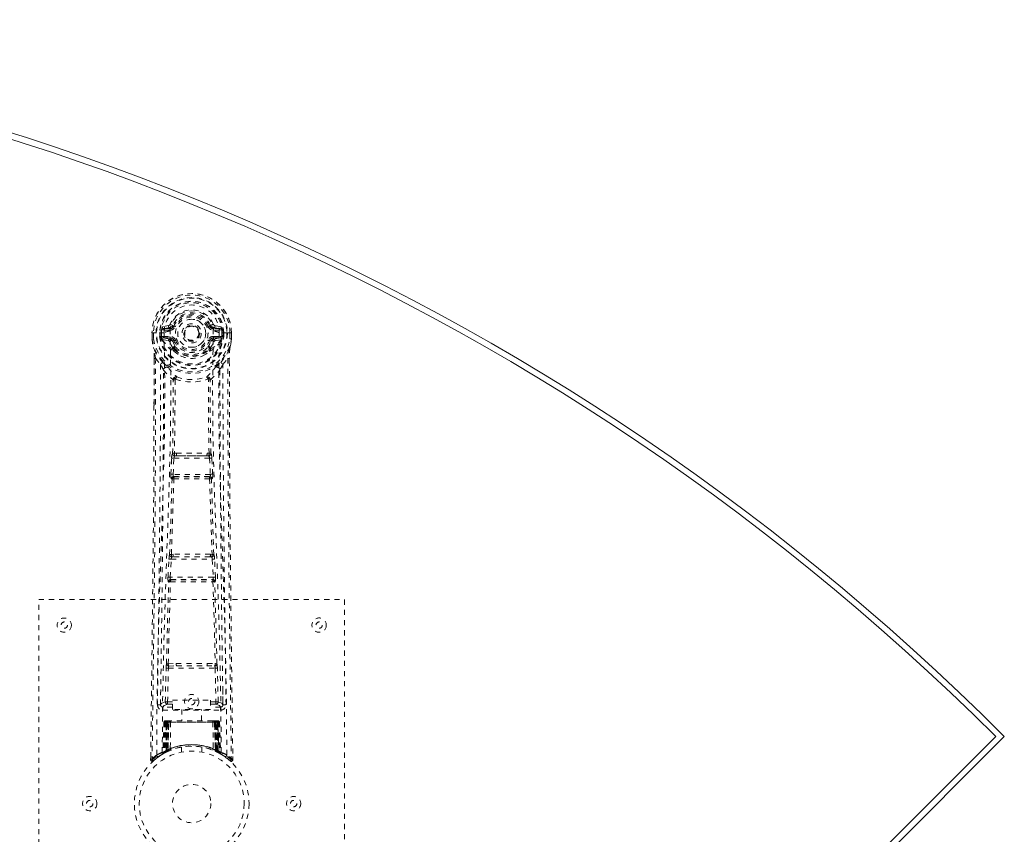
# Model space of a CAD drawing. Header units: inches. Extents: x 10.2 to 78.1, y 22.5 to 53.4.
# Tile 5 of 5: x 58.8 to 78.1, y 37.4 to 53.4. Entities that reach past the tile are written whole.
import ezdxf

# ---------------------------------------------------------------- set-up
doc = ezdxf.new("R2010")
doc.units = ezdxf.units.IN
doc.header["$MEASUREMENT"] = 0
doc.linetypes.add('SLD-Dashed', pattern=[0.075, 0.05, -0.025])
doc.linetypes.add('SLD-Solid', pattern=[0])

msp = doc.modelspace()

# ---------------------------------------------------------------- linework, layer by layer
at = {"color": 7, "linetype": 'SLD-Dashed', "lineweight": 0}
for p, q in [((61.685, 47.365), (61.566, 47.342)), ((61.596, 47.306), (61.713, 47.326)), ((61.713, 47.326), (61.713, 47.306)), ((61.772, 47.369), (61.718, 47.392)), ((61.772, 47.369), (61.795, 47.36)), ((62.488, 47.36), (62.51, 47.369)), ((62.51, 47.369), (62.514, 47.362)), ((62.57, 47.326), (62.687, 47.306)), ((62.57, 47.326), (62.57, 47.306)), ((62.717, 47.342), (62.598, 47.365)), ((61.362, 47.224), (61.362, 47.108)), ((61.366, 47.224), (61.362, 47.224)), ((61.363, 47.225), (61.363, 47.108)), ((61.419, 47.224), (61.366, 47.224)), ((61.391, 47.222), (61.391, 47.108)), ((61.442, 47.223), (61.419, 47.224)), ((61.6, 47.224), (61.442, 47.223)), ((61.513, 47.151), (61.513, 47.221)), ((61.513, 47.15), (61.542, 47.152)), ((61.513, 47.15), (61.513, 47.151)), ((61.543, 47.221), (61.542, 47.152)), ((61.548, 47.222), (61.543, 47.221)), ((61.543, 47.151), (61.548, 47.133)), ((61.548, 47.143), (61.548, 47.222)), ((61.548, 47.133), (61.548, 47.143)), ((61.583, 47.154), (61.583, 47.124)), ((61.583, 47.154), (61.713, 47.154)), ((61.596, 47.306), (61.596, 47.276)), ((61.713, 47.306), (61.596, 47.306)), ((61.713, 47.276), (61.596, 47.276)), ((61.713, 47.276), (61.713, 47.306)), ((61.713, 47.154), (61.713, 47.124)), ((61.718, 47.259), (61.718, 47.261)), ((62.298, 47.215), (62.297, 47.199)), ((62.298, 47.223), (62.298, 47.215)), ((62.565, 47.261), (62.565, 47.259)), ((62.687, 47.306), (62.57, 47.306)), ((62.57, 47.276), (62.57, 47.306)), ((62.687, 47.276), (62.57, 47.276)), ((62.57, 47.154), (62.57, 47.124)), ((62.57, 47.154), (62.7, 47.154)), ((62.841, 47.223), (62.683, 47.224)), ((62.687, 47.276), (62.687, 47.306)), ((62.7, 47.124), (62.7, 47.154)), ((62.735, 47.222), (62.74, 47.221)), ((62.735, 47.143), (62.735, 47.222)), ((62.74, 47.151), (62.735, 47.133)), ((62.735, 47.133), (62.735, 47.143)), ((62.74, 47.152), (62.74, 47.221)), ((62.74, 47.152), (62.77, 47.15)), ((62.77, 47.222), (62.77, 47.15)), ((62.77, 47.222), (62.77, 47.222)), ((62.77, 47.15), (62.77, 47.15)), ((62.864, 47.224), (62.841, 47.223)), ((62.917, 47.224), (62.864, 47.224)), ((62.891, 47.108), (62.891, 47.222)), ((62.921, 47.224), (62.917, 47.224)), ((62.92, 47.108), (62.92, 47.225)), ((62.921, 47.224), (62.921, 47.108)), ((61.362, 47.108), (61.362, 47.104)), ((61.554, 47.106), (61.558, 47.101)), ((61.558, 47.101), (61.558, 47.101)), ((61.558, 47.101), (61.558, 47.101)), ((61.569, 47.09), (61.558, 47.101)), ((61.569, 47.09), (61.683, 47.069)), ((61.713, 47.099), (61.583, 47.124)), ((61.583, 47.124), (61.713, 47.124)), ((61.713, 47.099), (61.713, 47.124)), ((61.795, 47.069), (61.768, 47.058)), ((62.515, 47.058), (62.488, 47.069)), ((62.7, 47.124), (62.57, 47.099)), ((62.57, 47.099), (62.57, 47.124)), ((62.57, 47.124), (62.7, 47.124)), ((62.599, 47.069), (62.714, 47.09)), ((62.725, 47.101), (62.714, 47.09)), ((62.714, 47.09), (62.714, 47.09)), ((62.714, 47.09), (62.714, 47.09)), ((62.725, 47.101), (62.728, 47.106)), ((62.921, 47.104), (62.921, 47.108)), ((61.773, 46.908), (61.773, 46.927)), ((61.792, 46.862), (61.781, 46.879)), ((61.796, 46.932), (61.797, 46.914)), ((62.486, 46.914), (62.486, 46.932)), ((62.502, 46.88), (62.49, 46.862)), ((62.51, 46.908), (62.51, 46.927)), ((61.404, 46.723), (61.401, 45.799)), ((61.405, 45.799), (61.405, 46.723)), ((61.434, 46.721), (61.53, 46.606)), ((62.753, 46.606), (62.849, 46.721)), ((62.877, 46.669), (62.877, 46.723)), ((62.879, 46.723), (62.879, 46.67)), ((61.814, 46.304), (61.814, 46.304)), ((62.469, 46.304), (62.469, 46.304)), ((61.842, 44.864), (61.802, 44.864)), ((62.481, 44.864), (62.441, 44.864)), ((61.731, 44.451), (61.748, 44.768)), ((61.776, 44.448), (61.792, 44.766)), ((61.792, 44.766), (62.491, 44.766)), ((61.811, 44.81), (61.85, 44.811)), ((62.433, 44.811), (61.85, 44.811)), ((62.433, 44.811), (62.472, 44.81)), ((62.491, 44.766), (62.507, 44.448)), ((62.552, 44.451), (62.535, 44.768)), ((62.507, 44.448), (61.776, 44.448)), ((61.755, 44.356), (61.74, 44.361)), ((61.799, 44.399), (61.785, 44.403)), ((61.785, 44.403), (62.498, 44.403)), ((62.498, 44.403), (62.484, 44.399)), ((62.528, 44.356), (62.542, 44.361)), ((61.676, 42.433), (61.693, 42.786)), ((61.721, 42.431), (61.738, 42.783)), ((61.738, 42.783), (62.545, 42.783)), ((61.775, 42.88), (61.743, 42.879)), ((61.785, 42.828), (61.753, 42.828)), ((62.498, 42.828), (61.785, 42.828)), ((62.498, 42.828), (62.53, 42.828)), ((62.54, 42.879), (62.507, 42.88)), ((62.545, 42.783), (62.562, 42.431)), ((62.607, 42.433), (62.589, 42.786)), ((61.683, 42.343), (61.691, 42.34)), ((62.562, 42.431), (61.721, 42.431)), ((61.735, 42.382), (61.727, 42.386)), ((61.727, 42.386), (62.556, 42.386)), ((62.556, 42.386), (62.548, 42.382)), ((62.592, 42.34), (62.6, 42.343)), ((59.141, 33.991), (59.141, 41.991)), ((59.141, 41.991), (65.141, 41.991)), ((65.141, 41.991), (65.141, 33.991)), ((61.623, 39.988), (61.638, 40.649)), ((61.667, 39.987), (61.683, 40.648)), ((61.68, 40.733), (61.837, 40.74)), ((61.683, 40.648), (62.6, 40.648)), ((61.691, 40.689), (61.844, 40.691)), ((61.844, 40.691), (62.439, 40.691)), ((62.439, 40.691), (62.592, 40.689)), ((62.446, 40.74), (62.603, 40.733)), ((62.6, 40.648), (62.615, 39.987)), ((62.66, 39.988), (62.645, 40.649)), ((61.532, 40.22), (61.529, 39.933)), ((62.754, 39.933), (62.75, 40.22)), ((61.667, 39.942), (61.667, 39.987)), ((61.667, 39.987), (61.761, 39.987)), ((61.761, 40.018), (62.511, 40.018)), ((61.761, 39.838), (61.761, 40.018)), ((62.511, 40.018), (62.511, 39.838)), ((62.511, 39.987), (62.615, 39.987)), ((62.615, 39.942), (62.615, 39.987)), ((61.529, 39.931), (61.53, 39.922)), ((61.574, 39.885), (61.574, 39.825)), ((61.761, 39.885), (61.574, 39.885)), ((61.574, 39.825), (62.709, 39.825)), ((61.667, 39.942), (61.761, 39.942)), ((62.511, 39.838), (61.761, 39.838)), ((61.946, 39.838), (61.946, 39.616)), ((62.336, 39.616), (62.336, 39.838)), ((62.511, 39.942), (62.615, 39.942)), ((62.709, 39.885), (62.511, 39.885)), ((62.709, 39.825), (62.709, 39.885)), ((62.753, 39.922), (62.754, 39.931)), ((61.642, 39.616), (61.635, 39.616)), ((61.649, 39.616), (61.639, 39.616)), ((61.655, 39.616), (61.649, 39.616)), ((61.711, 39.616), (61.657, 39.616)), ((61.673, 39.616), (61.667, 39.616)), ((61.673, 39.616), (61.711, 39.616)), ((61.733, 39.616), (61.725, 39.616)), ((62.55, 39.616), (61.733, 39.616)), ((62.558, 39.616), (62.55, 39.616)), ((62.626, 39.616), (62.572, 39.616)), ((62.572, 39.616), (62.61, 39.616)), ((62.616, 39.616), (62.61, 39.616)), ((62.634, 39.616), (62.628, 39.616)), ((62.644, 39.616), (62.634, 39.616)), ((62.648, 39.616), (62.64, 39.616)), ((61.596, 39.587), (61.574, 38.981)), ((61.609, 39.587), (61.588, 38.989)), ((61.609, 39.587), (61.596, 39.587)), ((61.63, 39.59), (61.607, 38.997)), ((61.627, 39.587), (61.607, 39)), ((61.694, 39.587), (61.627, 39.587)), ((61.635, 39.587), (61.634, 39.03)), ((61.642, 39.587), (61.635, 39.587)), ((61.642, 39.587), (62.641, 39.587)), ((61.642, 39.033), (61.642, 39.587)), ((61.648, 39.036), (61.648, 39.587)), ((61.648, 39.587), (61.655, 39.587)), ((61.655, 39.587), (61.655, 39.039)), ((62.628, 39.587), (61.655, 39.587)), ((61.666, 39.587), (61.666, 39.045)), ((61.673, 39.587), (61.666, 39.587)), ((61.673, 39.587), (62.61, 39.587)), ((61.673, 39.048), (61.673, 39.587)), ((61.675, 39.035), (61.694, 39.587)), ((61.695, 39.587), (61.676, 39.036)), ((61.694, 39.587), (61.695, 39.587)), ((61.725, 39.587), (61.721, 39.065)), ((62.557, 39.587), (61.725, 39.587)), ((62.557, 39.587), (62.562, 39.065)), ((62.607, 39.036), (62.588, 39.587)), ((62.588, 39.587), (62.588, 39.587)), ((62.588, 39.587), (62.608, 39.035)), ((62.656, 39.587), (62.588, 39.587)), ((62.616, 39.587), (62.61, 39.587)), ((62.61, 39.587), (62.61, 39.048)), ((62.617, 39.045), (62.616, 39.587)), ((62.628, 39.039), (62.628, 39.587)), ((62.628, 39.587), (62.635, 39.587)), ((62.635, 39.587), (62.635, 39.036)), ((62.648, 39.587), (62.641, 39.587)), ((62.641, 39.587), (62.641, 39.033)), ((62.648, 39.03), (62.648, 39.587)), ((62.676, 38.997), (62.653, 39.59)), ((62.656, 39.587), (62.676, 39)), ((62.674, 39.587), (62.695, 38.989)), ((62.687, 39.587), (62.674, 39.587)), ((62.687, 39.587), (62.708, 38.981)), ((61.607, 39), (61.675, 39.035)), ((61.634, 39.03), (61.642, 39.033)), ((61.647, 39.004), (61.634, 39.03)), ((61.654, 39.007), (61.642, 39.033)), ((61.655, 39.039), (61.648, 39.036)), ((61.66, 39.01), (61.648, 39.036)), ((61.667, 39.013), (61.655, 39.039)), ((61.666, 39.045), (61.673, 39.048)), ((61.678, 39.018), (61.666, 39.045)), ((61.684, 39.021), (61.673, 39.048)), ((61.676, 39.036), (61.675, 39.035)), ((61.684, 39.021), (61.678, 39.018)), ((61.941, 39.098), (61.941, 39.001)), ((62.341, 39.001), (62.341, 39.098)), ((62.61, 39.048), (62.598, 39.021)), ((62.605, 39.018), (62.598, 39.021)), ((62.617, 39.045), (62.605, 39.018)), ((62.608, 39.035), (62.607, 39.036)), ((62.608, 39.035), (62.676, 39)), ((62.61, 39.048), (62.617, 39.045)), ((62.628, 39.039), (62.616, 39.013)), ((62.635, 39.036), (62.623, 39.01)), ((62.635, 39.036), (62.628, 39.039)), ((62.641, 39.033), (62.629, 39.007)), ((62.648, 39.03), (62.636, 39.004)), ((62.641, 39.033), (62.648, 39.03)), ((61.336, 38.916), (61.335, 38.849)), ((61.336, 38.916), (61.335, 38.849)), ((61.335, 38.849), (61.365, 38.849)), ((61.337, 38.913), (61.336, 38.849)), ((61.384, 38.828), (61.426, 38.862)), ((61.56, 38.957), (61.573, 38.964)), ((61.574, 38.981), (61.588, 38.989)), ((61.591, 38.975), (61.658, 39.009)), ((61.647, 39.004), (61.638, 38.999)), ((61.654, 39.007), (61.647, 39.004)), ((61.652, 39.006), (61.66, 39.01)), ((61.658, 39.009), (61.659, 39.01)), ((61.659, 39.01), (61.666, 39.013)), ((62.624, 39.01), (62.625, 39.009)), ((62.625, 39.009), (62.639, 39.002)), ((62.636, 39.004), (62.629, 39.007)), ((62.662, 38.99), (62.636, 39.004)), ((62.656, 38.993), (62.691, 38.975)), ((62.695, 38.989), (62.708, 38.981)), ((62.704, 38.969), (62.717, 38.961)), ((62.71, 38.964), (62.723, 38.957)), ((62.857, 38.862), (62.899, 38.828)), ((62.918, 38.849), (62.898, 38.827)), ((62.948, 38.849), (62.947, 38.916))]:
    msp.add_line(p, q, dxfattribs=at)
at = {"color": 7, "linetype": 'SLD-Solid', "lineweight": 15}
for p, q in [((61.289, 22.513), (78.082, 39.307)), ((61.289, 22.68), (77.915, 39.307)), ((61.289, 22.68), (77.915, 39.307))]:
    msp.add_line(p, q, dxfattribs=at)
at = {"color": 7, "linetype": 'SLD-Dashed', "lineweight": 0, "flags": 128}
for points in [[(61.718, 47.261), (61.724, 47.338), (61.747, 47.412), (61.786, 47.481), (61.84, 47.541), (61.905, 47.59), (61.979, 47.626), (62.059, 47.648), (62.141, 47.655), (62.224, 47.648), (62.304, 47.626), (62.378, 47.59), (62.443, 47.541), (62.497, 47.481), (62.536, 47.412), (62.559, 47.338), (62.565, 47.261)], [(61.713, 47.326), (61.75, 47.34), (61.763, 47.353)], [(61.763, 47.353), (61.768, 47.361), (61.772, 47.369)], [(61.822, 47.349), (61.817, 47.351), (61.812, 47.353), (61.807, 47.355), (61.803, 47.357), (61.8, 47.358), (61.797, 47.359), (61.795, 47.36), (61.795, 47.36)], [(62.46, 47.349), (62.466, 47.351), (62.471, 47.353), (62.475, 47.355), (62.48, 47.357), (62.483, 47.358), (62.486, 47.359), (62.487, 47.36), (62.488, 47.36)], [(61.362, 47.224), (61.361, 47.224), (61.363, 47.224), (61.365, 47.224), (61.369, 47.223), (61.373, 47.223), (61.379, 47.223), (61.385, 47.222), (61.391, 47.222)], [(61.454, 38.943), (61.461, 39.99), (61.48, 41.035), (61.51, 42.077), (61.545, 43.115), (61.579, 44.149), (61.604, 45.179), (61.613, 46.204), (61.6, 47.224)], [(61.543, 47.151), (61.543, 47.152), (61.542, 47.152)], [(61.548, 47.143), (61.564, 47.151), (61.583, 47.154)], [(61.596, 47.276), (61.573, 47.28), (61.553, 47.293)], [(61.563, 38.998), (61.571, 40.043), (61.593, 41.086), (61.624, 42.125), (61.662, 43.161), (61.698, 44.192), (61.724, 45.219), (61.732, 46.241), (61.718, 47.258)], [(62.72, 38.998), (62.711, 40.043), (62.69, 41.086), (62.658, 42.126), (62.621, 43.162), (62.584, 44.193), (62.558, 45.22), (62.55, 46.242), (62.565, 47.258)], [(62.829, 38.943), (62.822, 39.99), (62.802, 41.035), (62.773, 42.077), (62.738, 43.115), (62.704, 44.149), (62.678, 45.179), (62.67, 46.204), (62.682, 47.224)], [(62.73, 47.293), (62.71, 47.28), (62.687, 47.276)], [(62.7, 47.154), (62.718, 47.151), (62.735, 47.143)], [(62.74, 47.221), (62.744, 47.221), (62.75, 47.221), (62.759, 47.222), (62.77, 47.222)], [(62.74, 47.152), (62.74, 47.152), (62.74, 47.151)], [(62.891, 47.222), (62.898, 47.222), (62.904, 47.223), (62.909, 47.223), (62.914, 47.223), (62.918, 47.223), (62.92, 47.224), (62.921, 47.224), (62.921, 47.224)], [(61.391, 47.108), (61.385, 47.108), (61.379, 47.108), (61.373, 47.108), (61.369, 47.108), (61.365, 47.108), (61.363, 47.108), (61.361, 47.108), (61.362, 47.108)], [(61.362, 47.108), (61.375, 47.011), (61.391, 46.934)], [(61.362, 47.104), (61.363, 47.104), (61.365, 47.104), (61.368, 47.105), (61.371, 47.105), (61.376, 47.106), (61.381, 47.106), (61.386, 47.107), (61.391, 47.108)], [(61.362, 47.104), (61.374, 47.014), (61.392, 46.923)], [(61.711, 47.047), (61.697, 47.064), (61.683, 47.069)], [(61.773, 46.927), (61.74, 46.979), (61.711, 47.047)], [(61.768, 47.058), (61.795, 46.994), (61.825, 46.945)], [(61.822, 47.081), (61.817, 47.078), (61.812, 47.076), (61.807, 47.074), (61.803, 47.073), (61.8, 47.071), (61.797, 47.07), (61.795, 47.069), (61.795, 47.069)], [(62.458, 46.945), (62.488, 46.994), (62.515, 47.058)], [(62.46, 47.081), (62.466, 47.078), (62.471, 47.076), (62.475, 47.074), (62.48, 47.073), (62.483, 47.071), (62.486, 47.07), (62.487, 47.069), (62.488, 47.069)], [(62.51, 46.927), (62.542, 46.979), (62.572, 47.047)], [(62.572, 47.047), (62.586, 47.064), (62.599, 47.069)], [(62.89, 46.923), (62.907, 47.003), (62.921, 47.104)], [(62.921, 47.108), (62.921, 47.108), (62.92, 47.108), (62.918, 47.108), (62.914, 47.108), (62.909, 47.108), (62.904, 47.108), (62.898, 47.108), (62.891, 47.108)], [(62.921, 47.104), (62.92, 47.104), (62.918, 47.104), (62.915, 47.105), (62.911, 47.105), (62.907, 47.106), (62.902, 47.106), (62.897, 47.107), (62.891, 47.108)], [(62.921, 47.108), (62.908, 47.011), (62.892, 46.934)], [(61.391, 46.934), (61.391, 46.929), (61.392, 46.923)], [(61.572, 46.645), (61.471, 46.769), (61.392, 46.923)], [(61.792, 46.862), (61.867, 46.804), (61.924, 46.775)], [(62.359, 46.775), (62.416, 46.804), (62.49, 46.862)], [(62.711, 46.645), (62.811, 46.769), (62.89, 46.923)], [(62.89, 46.923), (62.892, 46.929), (62.892, 46.934)], [(61.434, 46.721), (61.432, 45.256), (61.423, 43.784), (61.409, 42.337), (61.406, 42.116), (61.403, 41.886), (61.401, 41.683), (61.399, 41.484), (61.396, 41.269), (61.394, 41.119), (61.392, 40.962), (61.39, 40.805), (61.388, 40.688), (61.387, 40.548), (61.384, 40.385), (61.38, 40.053), (61.378, 39.849), (61.374, 39.594), (61.371, 39.333), (61.368, 39.084), (61.365, 38.849)], [(61.404, 46.723), (61.404, 46.723), (61.405, 46.723), (61.407, 46.722), (61.411, 46.722), (61.416, 46.722), (61.422, 46.722), (61.428, 46.722), (61.434, 46.721)], [(61.53, 46.606), (61.529, 46.086), (61.528, 45.553), (61.525, 45.007), (61.522, 44.493), (61.517, 43.963), (61.512, 43.411), (61.507, 42.922), (61.504, 42.665), (61.501, 42.392), (61.497, 42.103), (61.493, 41.799), (61.49, 41.524), (61.487, 41.283), (61.484, 41.092), (61.481, 40.877), (61.478, 40.636), (61.475, 40.411), (61.472, 40.218), (61.47, 40.058), (61.469, 39.931)], [(61.667, 46.557), (61.677, 46.548), (61.682, 46.542)], [(62.601, 46.542), (62.606, 46.548), (62.615, 46.557)], [(62.814, 39.931), (62.812, 40.067), (62.81, 40.239), (62.807, 40.448), (62.804, 40.693), (62.801, 40.942), (62.798, 41.161), (62.796, 41.315), (62.794, 41.453), (62.792, 41.574), (62.79, 41.73), (62.788, 41.892), (62.786, 42.049), (62.777, 42.862), (62.768, 43.68), (62.76, 44.653), (62.755, 45.643), (62.753, 46.606)], [(62.849, 46.721), (62.855, 46.722), (62.861, 46.722), (62.867, 46.722), (62.872, 46.722), (62.876, 46.722), (62.878, 46.723), (62.879, 46.723), (62.879, 46.723)], [(62.849, 46.721), (62.851, 45.258), (62.86, 43.784), (62.874, 42.337), (62.877, 42.089), (62.88, 41.831), (62.883, 41.616), (62.885, 41.387), (62.889, 41.137), (62.892, 40.866), (62.895, 40.648), (62.898, 40.385), (62.902, 40.061), (62.905, 39.851), (62.908, 39.593), (62.912, 39.331), (62.915, 39.083), (62.918, 38.849)], [(62.879, 46.67), (62.887, 44.1), (62.914, 41.475), (62.948, 38.849)], [(61.589, 46.493), (61.675, 46.393), (61.776, 46.305)], [(62.507, 46.305), (62.607, 46.393), (62.694, 46.493)], [(61.766, 44.857), (61.777, 45.578), (61.778, 46.296)], [(61.824, 46.315), (61.819, 46.324), (61.812, 46.33), (61.804, 46.333), (61.796, 46.333), (61.788, 46.33), (61.782, 46.324), (61.778, 46.315), (61.776, 46.305)], [(61.814, 46.304), (61.813, 45.585), (61.802, 44.864)], [(62.507, 46.305), (62.505, 46.315), (62.5, 46.324), (62.494, 46.33), (62.487, 46.333), (62.479, 46.333), (62.471, 46.33), (62.464, 46.324), (62.459, 46.315)], [(62.481, 44.864), (62.47, 45.585), (62.469, 46.304)], [(62.516, 44.857), (62.506, 45.578), (62.505, 46.296)], [(61.401, 45.799), (61.396, 44.1), (61.368, 41.475), (61.336, 38.916)], [(61.842, 44.864), (62.141, 44.866), (62.441, 44.864)], [(61.748, 44.768), (61.753, 44.768), (61.763, 44.767), (61.777, 44.766), (61.792, 44.766)], [(61.811, 44.81), (61.809, 44.81), (61.808, 44.809), (61.805, 44.806), (61.799, 44.796), (61.795, 44.782), (61.792, 44.766)], [(61.85, 44.811), (62.141, 44.812), (62.433, 44.811)], [(62.491, 44.766), (62.506, 44.766), (62.52, 44.767), (62.53, 44.768), (62.535, 44.768)], [(61.731, 44.451), (61.736, 44.45), (61.747, 44.45), (61.761, 44.449), (61.776, 44.448)], [(61.785, 44.403), (61.78, 44.407), (61.776, 44.417), (61.775, 44.424), (61.775, 44.431), (61.775, 44.44), (61.776, 44.448)], [(62.507, 44.448), (62.508, 44.44), (62.508, 44.431), (62.507, 44.424), (62.506, 44.417), (62.503, 44.407), (62.498, 44.403)], [(62.507, 44.448), (62.522, 44.449), (62.536, 44.45), (62.547, 44.45), (62.552, 44.451)], [(61.708, 42.875), (61.733, 43.617), (61.755, 44.356)], [(61.743, 42.879), (61.768, 43.622), (61.79, 44.362)], [(62.492, 44.362), (62.515, 43.622), (62.54, 42.879)], [(62.574, 42.875), (62.55, 43.617), (62.528, 44.356)], [(61.693, 42.786), (61.696, 42.818), (61.696, 42.82)], [(61.693, 42.786), (61.698, 42.785), (61.708, 42.785), (61.723, 42.784), (61.738, 42.783)], [(62.545, 42.783), (62.56, 42.784), (62.575, 42.785), (62.585, 42.785), (62.589, 42.786)], [(62.589, 42.786), (62.587, 42.818), (62.587, 42.82)], [(61.647, 40.731), (61.666, 41.536), (61.691, 42.34)], [(61.676, 42.433), (61.681, 42.433), (61.691, 42.432), (61.706, 42.431), (61.721, 42.431)], [(61.68, 40.733), (61.7, 41.539), (61.725, 42.343)], [(62.558, 42.343), (62.583, 41.539), (62.603, 40.733)], [(62.562, 42.431), (62.577, 42.431), (62.592, 42.432), (62.602, 42.433), (62.607, 42.433)], [(62.636, 40.731), (62.616, 41.536), (62.592, 42.34)], [(61.638, 40.649), (61.643, 40.649), (61.653, 40.649), (61.668, 40.648), (61.683, 40.648)], [(61.837, 40.74), (62.141, 40.74), (62.446, 40.74)], [(61.844, 40.691), (62.141, 40.691), (62.439, 40.691)], [(62.6, 40.648), (62.615, 40.648), (62.63, 40.649), (62.64, 40.649), (62.645, 40.649)], [(61.623, 39.988), (61.553, 39.959), (61.529, 39.931)], [(61.623, 39.988), (61.627, 39.988), (61.637, 39.988), (61.651, 39.987), (61.667, 39.987)], [(62.615, 39.987), (62.631, 39.987), (62.645, 39.988), (62.655, 39.988), (62.66, 39.988)], [(62.754, 39.931), (62.73, 39.959), (62.66, 39.988)], [(61.574, 39.885), (61.598, 39.914), (61.667, 39.942)], [(62.615, 39.942), (62.685, 39.914), (62.709, 39.885)], [(62.626, 39.615), (62.626, 39.616), (62.624, 39.616)], [(61.596, 39.587), (61.598, 39.587), (61.607, 39.587), (61.619, 39.587), (61.635, 39.587)], [(61.648, 39.587), (61.633, 39.587), (61.621, 39.587), (61.612, 39.587), (61.609, 39.587)], [(61.627, 39.587), (61.627, 39.587), (61.629, 39.587), (61.633, 39.587), (61.638, 39.587), (61.644, 39.587), (61.651, 39.587), (61.658, 39.587), (61.666, 39.587)], [(61.725, 39.587), (61.714, 39.587), (61.705, 39.587), (61.698, 39.587), (61.695, 39.587)], [(62.588, 39.587), (62.584, 39.587), (62.578, 39.587), (62.569, 39.587), (62.557, 39.587)], [(62.616, 39.587), (62.624, 39.587), (62.632, 39.587), (62.639, 39.587), (62.645, 39.587), (62.65, 39.587), (62.653, 39.587), (62.655, 39.587), (62.656, 39.587)], [(62.674, 39.587), (62.67, 39.587), (62.662, 39.587), (62.649, 39.587), (62.635, 39.587)], [(62.648, 39.587), (62.663, 39.587), (62.676, 39.587), (62.684, 39.587), (62.687, 39.587)], [(62.656, 39.586), (62.655, 39.593), (62.654, 39.595)], [(61.338, 38.85), (61.34, 38.842), (61.343, 38.834), (61.348, 38.828), (61.354, 38.823), (61.362, 38.82), (61.369, 38.819), (61.376, 38.821), (61.383, 38.825)], [(61.385, 38.827), (61.418, 38.855), (61.426, 38.861)], [(62.677, 38.992), (62.676, 38.998), (62.676, 39)], [(62.715, 38.964), (62.708, 38.975), (62.704, 38.989)], [(62.9, 38.829), (62.907, 38.825), (62.915, 38.823), (62.923, 38.822), (62.931, 38.824), (62.938, 38.827), (62.943, 38.833), (62.946, 38.839), (62.948, 38.847)], [(62.948, 38.849), (62.947, 38.85), (62.946, 38.849), (62.939, 38.849), (62.929, 38.849), (62.924, 38.849), (62.918, 38.849)]]:
    msp.add_lwpolyline(points, dxfattribs=at)
at = {"color": 7, "linetype": 'SLD-Dashed', "lineweight": 0}
for centre, radius in [((62.141, 47.215), 0.7), ((62.141, 47.215), 0.69), ((62.141, 47.215), 0.623), ((62.141, 47.215), 0.32), ((62.141, 47.215), 0.275), ((62.141, 47.215), 0.188), ((62.141, 47.215), 0.156), ((62.141, 47.215), 0.142), ((62.141, 47.215), 0.139), ((62.141, 47.215), 0.138), ((59.641, 41.491), 0.14), ((59.641, 41.491), 0.0625), ((64.641, 41.491), 0.141), ((64.641, 41.491), 0.0625), ((62.141, 39.991), 0.14), ((62.141, 39.991), 0.0625), ((62.141, 37.991), 1.125), ((62.141, 37.991), 1.03), ((62.141, 37.991), 0.376), ((60.141, 37.991), 0.141), ((60.141, 37.991), 0.0625), ((64.141, 37.991), 0.14), ((64.141, 37.991), 0.0625)]:
    msp.add_circle(centre, radius, dxfattribs=at)
at = {"color": 7, "linetype": 'SLD-Solid', "lineweight": 15}
for radius, start, end in [(48, 45, 135), (47.882, 45.1413, 134.8587), (47.882, 45.1413, 134.8587)]:
    msp.add_arc((44.141, 5.366), radius, start, end, dxfattribs=at)
at = {"color": 7, "linetype": 'SLD-Dashed', "lineweight": 0}
for centre, radius, start, end in [((62.141, 47.215), 0.78, 0, 179.3038), ((62.141, 47.215), 0.78, 0.7166, 179.2834), ((62.141, 47.215), 0.75, 0.5685, 179.4315), ((62.141, 47.215), 0.629, 0.6527, 179.3473), ((62.141, 47.215), 0.599, 0.6527, 179.3473), ((62.141, 47.23), 0.541, 359.3503, 180.6497), ((62.141, 47.215), 0.459, 22.774, 157.226), ((62.141, 47.215), 0.4, 22.774, 157.226), ((62.141, 47.215), 0.376, 22.774, 157.226), ((62.141, 47.215), 0.346, 22.7741, 157.2259), ((61.757, 47.266), 0.206, 158.3434, 172.3402), ((61.595, 47.335), 0.0299, 167.894, 271.9501), ((61.713, 47.356), 0.0301, 162.3454, 268.5786), ((61.676, 47.41), 0.0453, 281.249, 337.578), ((61.713, 47.395), 0.089, 270, 337.226), ((61.713, 47.395), 0.119, 269.9996, 337.2268), ((62.141, 47.215), 0.275, 90.0001, 269.9999), ((62.141, 47.215), 0.275, 270.0001, 89.9999), ((62.57, 47.395), 0.119, 202.7732, 270.0004), ((62.57, 47.395), 0.089, 202.774, 270), ((63.109, 46.02), 1.476, 111.6227, 113.9255), ((62.576, 47.397), 0.0715, 209.6345, 265.2049), ((62.607, 47.41), 0.0454, 202.4911, 258.6859), ((62.569, 47.356), 0.0301, 271.4272, 17.6489), ((62.688, 47.335), 0.0299, 268.0458, 12.1101), ((62.525, 47.266), 0.206, 7.663, 21.6586), ((61.54, 48.271), 1.05, 268.54, 270.1579), ((62.141, 47.215), 0.632, 185.8273, 354.1727), ((62.141, 47.215), 0.602, 186.0327, 353.9673), ((62.141, 47.215), 0.593, 172.3909, 179.3289), ((61.634, 47.139), 0.0866, 184.5888, 202.6649), ((61.719, 47.037), 0.221, 90.31, 122.5189), ((61.713, 47.035), 0.119, 22.7743, 90.0001), ((62.57, 47.035), 0.119, 89.9999, 157.2257), ((62.559, 47.026), 0.233, 58.0386, 88.5925), ((62.62, 47.146), 0.116, 339.6323, 353.1044), ((62.141, 47.215), 0.593, 0.6711, 7.6091), ((61.391, 47.108), 0.03, 180.0028, 185.051), ((62.141, 47.215), 0.787, 188.0937, 351.9063), ((62.141, 47.215), 0.758, 188.0937, 351.9063), ((61.582, 47.093), 0.0306, 89.0745, 154.5711), ((62.011, 47.311), 0.499, 204.8904, 243.9918), ((61.949, 47.312), 0.441, 210.2268, 246.4272), ((61.713, 47.069), 0.0299, 91.0998, 178.7764), ((61.741, 47.041), 0.031, 31.5712, 169.9024), ((61.713, 47.035), 0.089, 22.774, 90), ((61.707, 47.034), 0.0649, 21.316, 85.0799), ((61.803, 46.924), 0.0305, 44.5517, 174.2817), ((62.141, 47.215), 0.376, 202.774, 337.226), ((61.823, 46.91), 0.0347, 87.2667, 140.6062), ((62.141, 47.215), 0.346, 202.7737, 337.2263), ((62.141, 47.208), 0.411, 219.7063, 320.2937), ((62.141, 47.215), 0.156, 245.2931, 290.0155), ((62.48, 46.924), 0.0305, 5.7181, 135.4469), ((62.459, 46.91), 0.0347, 39.3947, 92.7324), ((62.57, 47.035), 0.089, 90, 157.226), ((62.277, 47.305), 0.492, 295.7076, 335.4804), ((62.333, 47.312), 0.441, 293.5939, 329.7429), ((62.576, 47.034), 0.0649, 94.9196, 158.6822), ((62.542, 47.041), 0.031, 10.1798, 148.3466), ((62.57, 47.069), 0.0299, 1.1762, 88.9475), ((62.701, 47.093), 0.0306, 25.4195, 90.9307), ((60.217, 46.753), 1.187, 358.573, 8.7876), ((57.917, 46.105), 3.57, 9.9445, 13.2518), ((61.795, 46.886), 0.0459, 88.3072, 118.862), ((61.795, 46.868), 0.046, 88.294, 118.8106), ((61.818, 46.904), 0.0449, 175.0886, 213.9348), ((61.832, 46.859), 0.0396, 127.1117, 174.8346), ((62.141, 47.226), 0.453, 220.4509, 319.5491), ((61.83, 46.915), 0.033, 181.8837, 228.3758), ((62.141, 47.254), 0.494, 227.4883, 312.5117), ((62.141, 47.195), 0.473, 242.614, 297.386), ((62.453, 46.915), 0.033, 311.6242, 358.1163), ((62.451, 46.859), 0.0396, 5.1855, 52.8683), ((62.488, 46.886), 0.0459, 61.1358, 91.6924), ((62.487, 46.868), 0.046, 61.2037, 91.6998), ((62.465, 46.904), 0.0448, 326.2184, 4.9341), ((66.362, 46.106), 3.567, 166.7466, 170.057), ((64.066, 46.753), 1.187, 171.2124, 181.427), ((61.863, 46.288), 0.461, 129.1738, 136.3373), ((56.81, 44.062), 5.362, 26.9682, 28.332), ((63.124, 48.225), 2.214, 225.509, 228.8656), ((61.158, 48.225), 2.215, 311.134, 314.49), ((67.471, 44.063), 5.36, 151.6677, 153.0321), ((62.419, 46.288), 0.461, 43.6658, 50.8212), ((-437.98, 47.812), 499.571, 359.09608, 359.84877), ((61.65, 46.49), 0.0608, 58.0021, 177.4264), ((62.414, 47.054), 0.893, 214.9884, 231.1483), ((61.836, 46.3), 0.0608, 73.7762, 175.9547), ((61.869, 47.054), 0.893, 308.852, 325.0105), ((62.446, 46.3), 0.0608, 4.0468, 106.224), ((62.633, 46.49), 0.0608, 2.5713, 122.0025), ((562.206, 47.811), 499.514, 180.15117, 180.90394), ((61.765, 46.297), 0.0133, 356.7926, 33.9358), ((61.811, 46.233), 0.0709, 87.2878, 117.2787), ((61.827, 46.303), 0.0128, 102.3446, 173.3542), ((61.896, 46.298), 0.0738, 124.9829, 166.7553), ((62.141, 47.228), 0.966, 250.8189, 289.1818), ((62.141, 47.152), 0.844, 250.0601, 289.9399), ((62.387, 46.298), 0.0738, 13.2389, 55.0229), ((62.456, 46.303), 0.0128, 6.6372, 77.6714), ((62.472, 46.233), 0.0708, 62.7142, 92.7194), ((62.518, 46.297), 0.0133, 146.0832, 183.2971), ((61.928, 44.777), 0.181, 153.5327, 182.777), ((61.796, 44.79), 0.0735, 85.5137, 114.1479), ((61.812, 44.856), 0.0457, 178.2689, 268.1472), ((61.905, 44.853), 0.104, 173.8663, 204.0264), ((61.942, 44.851), 0.101, 172.2359, 203.475), ((62.341, 44.851), 0.101, 336.5316, 7.7623), ((62.378, 44.853), 0.104, 335.9635, 6.1439), ((62.471, 44.856), 0.0457, 271.8542, 1.7267), ((62.486, 44.791), 0.073, 65.7515, 94.592), ((62.355, 44.777), 0.181, 357.2165, 26.4675), ((62.433, 44.768), 0.0575, 357.8257, 47.5849), ((61.892, 44.422), 0.163, 169.7749, 201.8777), ((62.391, 44.422), 0.163, 338.1319, 10.2156), ((61.785, 44.358), 0.0451, 90.8622, 176.7726), ((61.8, 44.354), 0.0451, 90.9013, 176.6024), ((61.784, 44.287), 0.0749, 85.0985, 112.9435), ((61.847, 44.368), 0.0574, 147.5089, 185.9228), ((62.141, 81.727), 37.367, 269.4615, 270.5382), ((62.141, 76.994), 32.597, 269.3981, 270.6019), ((62.483, 44.354), 0.0451, 3.3927, 89.1036), ((62.435, 44.368), 0.0578, 354.2244, 32.3438), ((62.499, 44.287), 0.075, 67.0758, 94.8892), ((62.497, 44.358), 0.0451, 3.2336, 89.1347), ((61.832, 42.818), 0.136, 155.3324, 179.2472), ((61.736, 42.795), 0.0843, 84.8716, 108.7981), ((61.753, 42.873), 0.0448, 177.9408, 222.8992), ((61.753, 42.87), 0.0425, 220.4681, 270.3985), ((61.806, 42.785), 0.068, 141.1062, 181.6317), ((61.829, 42.869), 0.0869, 173.4622, 208.3425), ((62.141, 10.088), 32.794, 89.3607, 90.6393), ((61.856, 42.867), 0.0814, 171.254, 208.6824), ((62.141, 9.474), 33.356, 89.387, 90.613), ((62.427, 42.867), 0.0814, 331.3091, 8.7547), ((62.454, 42.869), 0.0868, 331.6287, 6.5672), ((62.529, 42.874), 0.0456, 271.2555, 1.8215), ((62.477, 42.785), 0.068, 358.3639, 38.9027), ((62.547, 42.796), 0.0837, 71.1167, 95.2147), ((62.451, 42.818), 0.136, 0.7188, 24.7111), ((61.883, 42.402), 0.209, 171.5865, 196.4904), ((61.728, 42.341), 0.0451, 90.5938, 177.082), ((61.736, 42.337), 0.0451, 90.6189, 177.0149), ((61.717, 42.253), 0.0908, 85.1432, 107.0305), ((61.775, 42.415), 0.0564, 164.2684, 211.7528), ((61.779, 42.35), 0.0546, 143.5183, 186.9863), ((62.141, 78.995), 36.654, 269.349, 270.6509), ((62.141, 75.197), 32.817, 269.2909, 270.7091), ((62.547, 42.337), 0.0451, 2.9858, 89.3804), ((62.503, 42.35), 0.055, 353.1553, 36.3337), ((62.508, 42.415), 0.0563, 328.2391, 15.7338), ((62.555, 42.341), 0.0451, 2.9197, 89.4075), ((62.565, 42.253), 0.091, 73.003, 94.8399), ((62.4, 42.402), 0.209, 343.5103, 8.4099), ((62.04, 40.649), 0.401, 168.1458, 179.9231), ((61.672, 40.594), 0.139, 86.8581, 100.6182), ((61.692, 40.734), 0.0456, 184.1727, 268.2467), ((61.791, 40.737), 0.111, 181.7829, 205.6576), ((61.788, 40.649), 0.105, 157.5237, 180.3697), ((61.925, 40.728), 0.0889, 172.3708, 204.3899), ((62.358, 40.728), 0.0888, 335.6059, 7.6388), ((62.493, 40.736), 0.109, 334.2089, 358.3449), ((62.59, 40.734), 0.0456, 271.7529, 355.8285), ((62.495, 40.649), 0.105, 359.6347, 22.4719), ((62.61, 40.593), 0.141, 79.4653, 93.0599), ((62.243, 40.649), 0.401, 0.0761, 11.8386), ((61.668, 39.987), 0.0451, 179.0376, 269.5678), ((62.615, 39.987), 0.0451, 270.4317, 0.9005), ((61.504, 41.526), 1.596, 268.7143, 270.8689), ((61.574, 39.93), 0.105, 179.2621, 269.9964), ((61.572, 39.927), 0.0423, 186.5719, 271.961), ((62.709, 39.93), 0.105, 270.0048, 0.7379), ((62.711, 39.927), 0.0423, 268.0352, 353.435), ((62.778, 41.529), 1.598, 269.133, 271.2838), ((61.626, 39.586), 0.03, 90.004, 178.0066), ((61.656, 39.543), 0.0742, 106.7422, 144.0492), ((61.639, 39.586), 0.03, 90.0254, 178.0346), ((61.653, 39.45), 0.164, 91.7068, 100.623), ((61.657, 39.586), 0.03, 90.0637, 178.0681), ((61.662, 39.58), 0.0356, 82.0693, 170.2915), ((62.055, 39.594), 0.413, 176.9652, 180.9825), ((62.228, 39.593), 0.58, 177.9533, 180.6228), ((62.079, 39.594), 0.425, 177.053, 180.9597), ((62.112, 39.594), 0.446, 177.1813, 180.9057), ((62.115, 39.594), 0.443, 177.1738, 180.9225), ((61.724, 39.586), 0.0299, 90.1865, 178.202), ((61.725, 39.586), 0.0299, 90.1839, 178.2045), ((61.762, 39.593), 0.0369, 141.8552, 189.6665), ((62.523, 39.593), 0.0354, 349.289, 39.1893), ((62.558, 39.586), 0.0299, 1.7999, 89.8116), ((62.559, 39.586), 0.0299, 1.7955, 89.8161), ((62.165, 39.594), 0.445, 359.0839, 2.8106), ((62.172, 39.594), 0.444, 359.0898, 2.8233), ((62.626, 39.586), 0.03, 1.9293, 89.9389), ((62.202, 39.594), 0.426, 359.0449, 2.9424), ((62.041, 39.593), 0.593, 359.4079, 2.016), ((62.63, 39.448), 0.166, 79.5978, 88.3417), ((62.229, 39.594), 0.412, 359.0082, 3.0348), ((62.644, 39.586), 0.03, 1.968, 89.972), ((62.626, 39.543), 0.0742, 35.9507, 73.2612), ((62.657, 39.586), 0.03, 1.9934, 89.996), ((62.141, 37.99), 1.158, 47.8706, 132.1289), ((62.141, 37.959), 1.19, 60.8884, 119.1116), ((62.123, 38.366), 0.824, 126.3718, 131.7295), ((62.141, 37.991), 1.128, 60.489, 119.511), ((62.118, 38.376), 0.811, 125.4953, 130.862), ((62.121, 38.379), 0.806, 124.3178, 129.614), ((62.141, 37.992), 1.155, 64.3785, 115.6215), ((62.141, 37.992), 1.155, 65.0796, 114.9204), ((61.645, 39.036), 0.0297, 295.4726, 358.525), ((61.646, 39.037), 0.0297, 295.4309, 358.5148), ((62.141, 37.992), 1.155, 66.0603, 113.9397), ((62.096, 38.44), 0.729, 121.0003, 125.2186), ((62.141, 38.027), 1.12, 67.9468, 112.0532), ((61.691, 39.047), 0.0346, 344.8668, 31.0072), ((62.591, 39.047), 0.0346, 148.9896, 195.1461), ((62.186, 38.44), 0.729, 54.7835, 59.0004), ((62.636, 39.037), 0.0297, 181.4786, 244.5684), ((62.637, 39.036), 0.0297, 181.481, 244.5214), ((62.162, 38.379), 0.806, 50.3843, 55.6817), ((62.162, 38.374), 0.814, 49.1482, 54.4923), ((62.16, 38.366), 0.824, 48.2692, 53.6272), ((62.141, 37.949), 1.208, 124.6677, 131.8417), ((61.365, 38.849), 0.03, 179.2806, 312.1357), ((61.435, 38.892), 0.0826, 211.7789, 232.6761), ((62.137, 37.996), 1.12, 124.629, 132.0873), ((62.129, 37.751), 1.37, 114.4305, 119.5493), ((61.484, 38.943), 0.03, 180.1681, 304.0697), ((62.141, 37.99), 1.128, 119.5113, 124.6478), ((61.544, 38.982), 0.03, 301.0439, 358.0223), ((61.604, 39.011), 0.0429, 196.9687, 245.8363), ((61.558, 38.99), 0.0299, 300.2749, 358.0977), ((62.127, 38.016), 1.098, 118.6319, 120.2648), ((61.591, 39.132), 0.138, 269.4154, 293.461), ((62.139, 37.996), 1.122, 114.252, 119.2082), ((61.577, 39.001), 0.0299, 299.2297, 358.1954), ((61.579, 38.999), 0.0273, 297.6595, 2.2916), ((62.14, 37.988), 1.13, 60.8103, 65.7295), ((62.14, 37.988), 1.131, 59.7461, 64.7193), ((62.131, 37.969), 1.154, 59.9612, 64.0324), ((62.706, 39.001), 0.0299, 181.8063, 240.7765), ((62.706, 39.001), 0.03, 196.907, 241.255), ((62.725, 38.99), 0.0299, 181.9115, 239.724), ((62.679, 39.011), 0.0429, 294.1703, 343.019), ((62.758, 39.019), 0.0714, 211.6347, 238.9289), ((62.142, 37.991), 1.127, 55.3506, 60.49), ((62.738, 38.982), 0.03, 181.9925, 238.9494), ((62.128, 37.968), 1.154, 58.9709, 59.8335), ((62.154, 37.752), 1.369, 60.4496, 65.5698), ((62.799, 38.943), 0.03, 235.9343, 359.8279), ((62.144, 37.994), 1.123, 47.907, 55.3637), ((62.139, 37.946), 1.213, 48.1747, 55.322), ((62.918, 38.849), 0.03, 227.863, 0.7187)]:
    msp.add_arc(centre, radius, start, end, dxfattribs=at)

doc.saveas('drawing.dxf')
